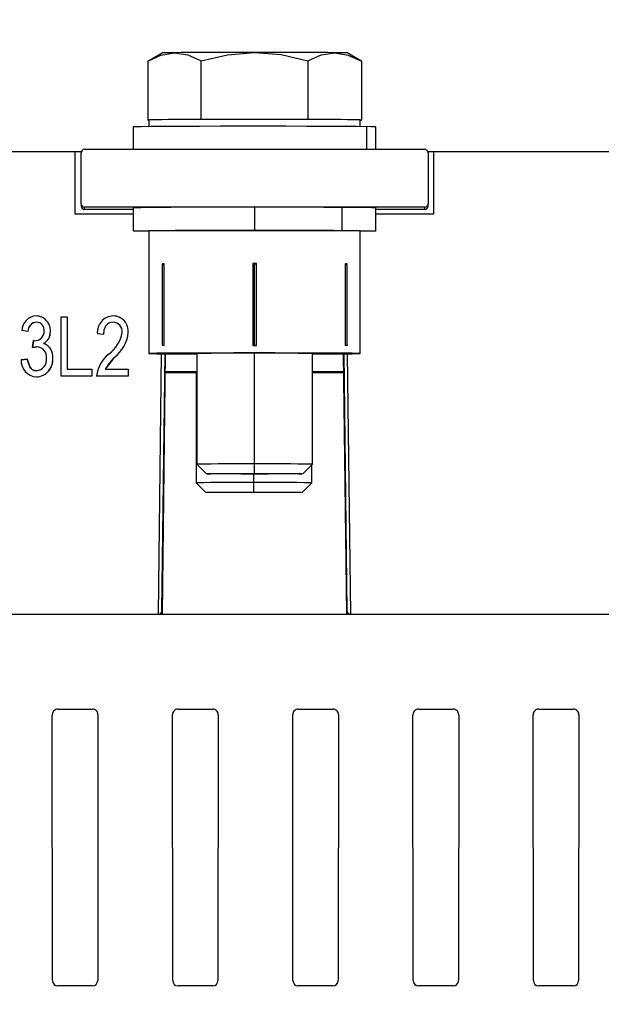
# Model space of a CAD drawing. Header units: millimetres. Extents: x 0 to 1676, y 0 to 1295.
# Tile 23 of 64: x 231 to 281, y 844 to 929. Entities that reach past the tile are written whole.
import ezdxf

# ---------------------------------------------------------------- set-up
doc = ezdxf.new("R2010")
doc.units = ezdxf.units.MM
doc.header["$LTSCALE"] = 6
doc.layers.add('DIMENSIONS', color=140, linetype='Continuous', lineweight=25)
doc.styles.add('SLDTEXTSTYLE0', font='TXT', dxfattribs={"width": 0.7})
doc.dimstyles.new('SLDDIMSTYLE0', dxfattribs={"dimtxt": 12.948047, "dimasz": 19.812, "dimexe": 0, "dimexo": 0.0625, "dimgap": 3.237012, "dimtad": 0, "dimtih": 1, "dimtoh": 1, "dimrnd": 1e-09, "dimzin": 12, "dimdsep": 46, "dimtxsty": 'SLDTEXTSTYLE0', "dimsah": 1, "dimcen": 0.09, "dimadec": 0, "dimazin": 3, "dimtfac": 1, "dimtofl": 0, "dimtmove": 0, "dimatfit": 3, "dimfxl": 0, "dimfrac": 2, "dimtolj": 1, "dimtzin": 12, "dimarcsym": 0})

# ---------------------------------------------------------------- blocks, each defined once
blk = doc.blocks.new('_D_10')
at = {"layer": 'DIMENSIONS'}
for p, q in [((133.23, 1059.828), (75.626, 1059.828)), ((94.676, 1059.828), (94.676, 941.98)), ((70.052, 918.503), (65.704, 918.503)), ((65.704, 918.503), (65.704, 897.924)), ((119.299, 918.503), (123.647, 918.503)), ((123.647, 918.503), (123.647, 897.924)), ((65.704, 897.924), (70.052, 897.924)), ((123.647, 897.924), (119.299, 897.924)), ((94.676, 777.178), (94.676, 895.026)), ((301.462, 777.178), (75.626, 777.178))]:
    blk.add_line(p, q, dxfattribs=at)
for points in [[(94.676, 1059.828), (91.628, 1040.016), (97.724, 1040.016)], [(94.676, 777.178), (97.724, 796.99), (91.628, 796.99)]]:
    blk.add_solid(points, dxfattribs=at)
at = {"layer": 'DIMENSIONS', "char_height": 12.7, "attachment_point": 1, "style": 'SLDTEXTSTYLE0'}
for s, insert in [('282.7', (70.052, 937.773)), ('11.13', (70.052, 914.295))]:
    blk.add_mtext(s, dxfattribs=dict(at, insert=insert))

msp = doc.modelspace()

# ---------------------------------------------------------------- linework, layer by layer
for p, q in [((242.166, 925.135), (243.404, 925.85)), ((260.641, 925.135), (259.404, 925.85)), ((242.166, 925.135), (242.166, 920.05)), ((246.785, 920.092), (246.785, 925.177)), ((256.023, 925.177), (256.023, 920.092)), ((260.641, 925.135), (260.641, 920.05)), ((242.261, 920.051), (242.166, 920.05)), ((242.166, 920.05), (242.261, 920.049)), ((242.26, 920.05), (242.26, 919.477)), ((246.785, 920.092), (246.69, 920.091)), ((246.975, 920.092), (246.785, 920.092)), ((256.023, 920.092), (255.832, 920.092)), ((256.118, 920.091), (256.023, 920.092)), ((260.641, 920.05), (260.546, 920.051)), ((260.546, 920.049), (260.641, 920.05)), ((260.548, 919.477), (260.548, 920.05)), ((240.904, 919.45), (240.904, 917.513)), ((261.108, 917.513), (261.108, 919.471)), ((261.904, 917.513), (261.904, 919.45)), ((191.389, 917.314), (235.889, 917.314)), ((235.889, 917.314), (236.421, 917.314)), ((235.889, 911.915), (235.889, 917.314)), ((236.42, 917.308), (235.889, 917.308)), ((236.704, 917.513), (266.104, 917.513)), ((266.386, 917.314), (266.889, 917.314)), ((266.889, 917.308), (266.388, 917.308)), ((266.889, 917.314), (311.389, 917.314)), ((266.889, 917.314), (266.889, 911.915)), ((236.404, 912.813), (236.404, 917.213)), ((266.404, 917.213), (266.404, 912.813)), ((236.404, 912.813), (236.404, 912.608)), ((236.704, 912.308), (236.704, 912.513)), ((266.104, 912.513), (236.704, 912.513)), ((240.904, 912.308), (236.704, 912.308)), ((240.904, 912.45), (240.904, 910.45)), ((251.404, 912.505), (251.404, 910.505)), ((258.992, 910.488), (258.992, 912.488)), ((261.904, 910.45), (261.904, 912.45)), ((266.104, 912.308), (261.904, 912.308)), ((266.104, 912.513), (266.104, 912.308)), ((266.404, 912.608), (266.404, 912.813)), ((240.904, 911.915), (235.889, 911.915)), ((266.889, 911.915), (261.904, 911.915)), ((242.26, 910.45), (242.26, 899.85)), ((260.548, 899.85), (260.548, 910.45)), ((243.569, 907.614), (243.404, 907.613)), ((243.404, 907.56), (243.569, 907.614)), ((243.404, 907.56), (243.404, 900.589)), ((243.569, 900.535), (243.569, 907.614)), ((251.239, 907.637), (251.239, 900.558)), ((251.239, 907.637), (251.404, 907.584)), ((251.404, 907.584), (251.569, 907.637)), ((251.404, 900.613), (251.404, 907.584)), ((251.569, 900.558), (251.569, 907.637)), ((259.404, 907.613), (259.239, 907.614)), ((259.239, 907.614), (259.239, 900.535)), ((259.239, 907.614), (259.404, 907.56)), ((259.404, 907.56), (259.404, 907.613)), ((259.404, 900.589), (259.404, 907.56)), ((232.526, 903.101), (232.526, 903.101)), ((234.671, 903.035), (235.204, 903.035)), ((234.671, 897.898), (234.671, 903.035)), ((234.671, 903.035), (234.671, 903.034)), ((234.671, 903.034), (235.204, 903.034)), ((234.671, 897.898), (234.671, 903.034)), ((235.204, 903.035), (235.204, 898.499)), ((235.204, 903.035), (235.204, 903.034)), ((235.204, 903.034), (235.204, 898.498)), ((239.174, 903.101), (239.174, 903.101)), ((232.54, 902.568), (232.54, 902.568)), ((239.154, 902.568), (239.154, 902.568)), ((231.802, 901.767), (231.269, 901.834)), ((231.269, 901.834), (231.269, 901.834)), ((231.802, 901.767), (231.269, 901.834)), ((231.802, 901.767), (231.802, 901.767)), ((233.203, 901.794), (233.203, 901.794)), ((233.737, 901.764), (233.737, 901.764)), ((238.34, 901.5), (237.806, 901.567)), ((237.806, 901.567), (237.806, 901.567)), ((238.34, 901.501), (237.806, 901.567)), ((238.34, 901.5), (238.34, 901.501)), ((239.941, 901.672), (239.941, 901.672)), ((240.474, 901.662), (240.474, 901.662)), ((232.202, 900.362), (232.269, 900.967)), ((232.57, 900.433), (232.202, 900.362)), ((232.202, 900.362), (232.203, 900.362)), ((232.269, 900.967), (232.203, 900.362)), ((232.203, 900.362), (232.57, 900.433)), ((232.269, 900.967), (232.349, 900.959)), ((232.349, 900.959), (232.269, 900.967)), ((232.269, 900.967), (232.269, 900.967)), ((232.349, 900.959), (232.349, 900.959)), ((232.57, 900.433), (232.57, 900.433)), ((233.158, 900.717), (233.158, 900.717)), ((243.404, 900.589), (243.569, 900.535)), ((243.569, 900.535), (243.404, 900.534)), ((251.239, 900.558), (251.404, 900.613)), ((251.404, 900.613), (251.569, 900.558)), ((251.404, 900.558), (251.404, 900.613)), ((259.239, 900.535), (259.404, 900.589)), ((259.404, 900.534), (259.239, 900.535)), ((259.404, 900.589), (259.404, 900.534)), ((231.202, 899.299), (231.735, 899.366)), ((231.735, 899.366), (231.202, 899.299)), ((231.735, 899.366), (231.735, 899.366)), ((233.403, 899.44), (233.403, 899.44)), ((233.937, 899.446), (233.937, 899.446)), ((239.266, 899.496), (238.473, 898.499)), ((238.792, 899.805), (238.792, 899.804)), ((239.266, 899.496), (239.266, 899.496)), ((243.089, 877.312), (243.364, 899.827)), ((243.393, 877.607), (243.664, 899.825)), ((243.665, 899.825), (243.393, 877.592)), ((243.681, 899.824), (243.405, 877.312)), ((243.681, 899.824), (243.406, 877.312)), ((246.404, 899.85), (246.404, 890.278)), ((251.404, 890.304), (251.404, 899.876)), ((256.404, 890.278), (256.404, 899.85)), ((259.373, 877.312), (259.098, 899.824)), ((259.373, 877.312), (259.098, 899.824)), ((259.114, 899.824), (259.386, 877.607)), ((259.386, 877.592), (259.114, 899.824)), ((259.414, 899.827), (259.689, 877.312)), ((231.202, 899.299), (231.202, 899.299)), ((232.533, 897.831), (232.533, 897.832)), ((232.541, 898.365), (232.541, 898.365)), ((237.339, 897.898), (234.671, 897.898)), ((234.671, 897.898), (234.671, 897.898)), ((237.339, 897.898), (234.671, 897.898)), ((235.204, 898.499), (237.339, 898.499)), ((235.204, 898.499), (235.204, 898.498)), ((235.204, 898.498), (237.339, 898.498)), ((237.339, 898.499), (237.339, 897.898)), ((237.339, 898.498), (237.339, 898.499)), ((237.339, 898.498), (237.339, 897.898)), ((237.339, 897.898), (237.339, 897.898)), ((240.474, 897.898), (237.739, 897.898)), ((237.739, 897.898), (237.74, 897.898)), ((240.474, 897.898), (237.74, 897.898)), ((238.473, 898.499), (240.474, 898.499)), ((238.473, 898.499), (238.473, 898.498)), ((238.473, 898.498), (240.474, 898.498)), ((240.474, 898.499), (240.474, 897.898)), ((240.474, 898.499), (240.474, 898.498)), ((240.474, 898.498), (240.474, 897.898)), ((240.474, 897.898), (240.474, 897.898)), ((246.346, 898.239), (246.404, 898.243)), ((246.346, 898.239), (246.346, 888.667)), ((246.404, 890.278), (247.232, 889.45)), ((251.404, 889.472), (251.404, 890.304)), ((255.576, 889.45), (256.404, 890.278)), ((256.346, 888.667), (256.346, 890.22)), ((251.346, 888.693), (251.346, 889.428)), ((246.346, 888.667), (247.174, 887.839)), ((251.346, 887.861), (251.346, 888.693)), ((255.518, 887.839), (256.346, 888.667)), ((143.505, 877.312), (355.636, 877.312)), ((243.393, 877.592), (243.393, 877.607)), ((259.386, 877.607), (259.386, 877.592)), ((234.379, 869.089), (237.379, 869.089)), ((234.379, 869.089), (237.379, 869.089)), ((234.379, 869.089), (234.379, 869.089)), ((237.379, 869.089), (237.379, 869.089)), ((244.779, 869.089), (247.779, 869.089)), ((244.779, 869.089), (247.779, 869.089)), ((244.779, 869.089), (244.779, 869.089)), ((247.779, 869.089), (247.779, 869.089)), ((255.179, 869.089), (258.179, 869.089)), ((255.179, 869.089), (258.179, 869.089)), ((255.179, 869.089), (255.179, 869.089)), ((258.179, 869.089), (258.179, 869.089)), ((265.579, 869.089), (268.579, 869.089)), ((265.579, 869.089), (268.579, 869.089)), ((265.579, 869.089), (265.579, 869.089)), ((268.579, 869.089), (268.579, 869.089)), ((275.979, 869.089), (278.979, 869.089)), ((275.979, 869.089), (278.979, 869.089)), ((275.979, 869.089), (275.979, 869.089)), ((278.979, 869.089), (278.979, 869.089)), ((233.923, 845.61), (233.902, 868.612)), ((237.857, 868.612), (237.836, 845.61)), ((244.323, 845.61), (244.302, 868.612)), ((248.257, 868.612), (248.236, 845.61)), ((254.723, 845.61), (254.702, 868.612)), ((258.657, 868.612), (258.636, 845.61)), ((265.123, 845.61), (265.102, 868.612)), ((269.057, 868.612), (269.036, 845.61)), ((275.523, 845.61), (275.502, 868.612)), ((279.457, 868.612), (279.436, 845.61)), ((237.379, 845.154), (234.379, 845.154)), ((247.779, 845.154), (244.779, 845.154)), ((258.179, 845.154), (255.179, 845.154)), ((268.579, 845.154), (265.579, 845.154)), ((278.979, 845.154), (275.979, 845.154))]:
    msp.add_line(p, q)
at = {"flags": 128}
for points in [[(242.166, 925.135), (243.298, 925.664), (244.476, 925.871)], [(251.404, 925.892), (250.36, 925.891), (249.333, 925.89), (248.342, 925.888), (247.404, 925.886), (246.534, 925.883), (245.747, 925.879), (245.057, 925.875), (244.476, 925.871)], [(244.476, 925.871), (245.63, 925.693), (246.785, 925.177)], [(246.785, 925.177), (249.048, 925.696), (251.404, 925.892)], [(251.404, 925.892), (253.713, 925.703), (256.023, 925.177)], [(258.332, 925.871), (257.751, 925.875), (257.061, 925.879), (256.274, 925.883), (255.404, 925.886), (254.465, 925.888), (253.474, 925.89), (252.448, 925.891), (251.404, 925.892)], [(256.023, 925.177), (257.154, 925.685), (258.332, 925.871)], [(258.332, 925.871), (259.487, 925.672), (260.641, 925.135)], [(242.261, 920.051), (242.261, 920.05), (242.26, 920.05), (242.26, 920.05), (242.26, 920.05), (242.26, 920.05), (242.26, 920.049), (242.261, 920.049), (242.261, 920.049)], [(246.975, 920.092), (246.939, 920.092), (246.903, 920.092), (246.868, 920.091), (246.832, 920.091), (246.796, 920.091), (246.761, 920.091), (246.725, 920.091), (246.69, 920.091)], [(255.832, 920.092), (254.789, 920.094), (253.691, 920.096), (252.557, 920.097), (251.404, 920.098), (250.251, 920.097), (249.117, 920.096), (248.019, 920.094), (246.975, 920.092)], [(256.118, 920.091), (256.082, 920.091), (256.047, 920.091), (256.011, 920.091), (255.976, 920.091), (255.94, 920.091), (255.904, 920.092), (255.868, 920.092), (255.832, 920.092)], [(260.546, 920.049), (260.547, 920.049), (260.547, 920.049), (260.548, 920.05), (260.548, 920.05), (260.548, 920.05), (260.547, 920.05), (260.547, 920.05), (260.546, 920.051)], [(261.108, 919.471), (260.215, 919.48), (259.026, 919.488), (257.582, 919.494), (255.931, 919.499), (254.128, 919.503), (252.233, 919.505), (250.311, 919.505), (248.426, 919.503), (246.64, 919.499), (245.014, 919.493), (243.603, 919.487), (242.452, 919.479), (241.602, 919.47), (241.08, 919.46), (240.904, 919.45)], [(258.992, 912.488), (258.222, 912.492), (257.382, 912.495), (256.482, 912.498), (255.53, 912.5), (254.536, 912.502), (253.51, 912.504), (252.462, 912.505), (251.404, 912.505)], [(242.26, 910.423), (241.75, 910.428), (241.167, 910.438), (240.915, 910.447), (240.999, 910.457), (241.417, 910.467), (242.157, 910.476), (243.194, 910.484), (244.495, 910.491), (246.018, 910.497), (247.714, 910.501), (249.529, 910.504), (251.404, 910.505)], [(251.404, 910.505), (252.462, 910.505), (253.51, 910.504), (254.536, 910.502), (255.53, 910.501), (256.482, 910.498), (257.382, 910.495), (258.222, 910.492), (258.992, 910.488)], [(258.992, 910.488), (260.166, 910.48), (261.058, 910.472), (261.64, 910.462), (261.893, 910.452), (261.809, 910.443), (261.39, 910.433), (260.651, 910.424), (260.548, 910.423)], [(251.569, 907.637), (251.527, 907.637), (251.486, 907.637), (251.445, 907.637), (251.404, 907.637), (251.363, 907.637), (251.322, 907.637), (251.28, 907.637), (251.239, 907.637)], [(239.154, 902.568), (238.967, 902.546), (238.791, 902.479), (238.641, 902.37), (238.517, 902.224), (238.377, 901.875), (238.34, 901.5)], [(239.154, 902.568), (238.967, 902.546), (238.792, 902.48), (238.639, 902.367), (238.517, 902.224), (238.376, 901.876), (238.34, 901.501)], [(251.239, 900.558), (251.26, 900.558), (251.28, 900.558), (251.301, 900.558), (251.322, 900.558), (251.342, 900.558), (251.363, 900.558), (251.383, 900.558), (251.404, 900.558)], [(251.404, 900.558), (251.424, 900.558), (251.445, 900.558), (251.466, 900.558), (251.486, 900.558), (251.507, 900.558), (251.527, 900.558), (251.548, 900.558), (251.569, 900.558)], [(231.735, 899.366), (231.956, 898.7), (232.07, 898.557), (232.203, 898.452), (232.366, 898.386), (232.541, 898.365)], [(232.541, 898.365), (232.366, 898.385), (232.203, 898.452), (232.07, 898.555), (231.956, 898.7), (231.735, 899.366)], [(239.266, 899.496), (238.834, 899.025), (238.473, 898.498)], [(256.404, 899.81), (256.484, 899.81), (257.87, 899.816), (259.007, 899.824), (259.852, 899.832), (260.372, 899.841), (260.548, 899.85), (260.372, 899.859), (259.852, 899.868), (259.007, 899.877), (257.87, 899.884), (256.484, 899.89), (254.903, 899.894), (253.188, 899.897), (251.404, 899.898), (249.62, 899.897), (247.905, 899.894), (246.324, 899.89), (244.938, 899.884), (243.801, 899.877), (242.956, 899.868), (242.436, 899.859), (242.26, 899.85), (242.436, 899.841), (242.956, 899.832), (243.801, 899.824), (244.938, 899.816), (246.324, 899.81), (246.404, 899.81)], [(243.661, 898.213), (243.743, 898.213), (244.88, 898.205), (246.266, 898.199), (246.346, 898.199)], [(246.404, 898.279), (246.266, 898.279), (244.88, 898.273), (243.743, 898.266), (243.662, 898.265)], [(256.346, 898.199), (256.426, 898.199), (257.811, 898.205), (258.949, 898.213), (259.118, 898.214)], [(259.117, 898.264), (258.949, 898.266), (257.811, 898.273), (256.426, 898.279), (256.404, 898.279)], [(251.404, 889.428), (250.228, 889.429), (249.148, 889.432), (248.251, 889.436), (247.609, 889.441), (247.274, 889.447), (247.274, 889.453), (247.609, 889.459), (248.251, 889.465), (249.148, 889.469), (250.228, 889.471), (251.404, 889.472)], [(251.404, 889.472), (252.579, 889.471), (253.659, 889.469), (254.557, 889.465), (255.199, 889.459), (255.533, 889.453), (255.533, 889.447), (255.199, 889.441), (254.557, 889.436), (253.659, 889.432), (252.579, 889.429), (251.404, 889.428)], [(251.346, 887.817), (250.17, 887.818), (249.09, 887.821), (248.193, 887.825), (247.551, 887.83), (247.216, 887.836), (247.216, 887.842), (247.551, 887.848), (248.193, 887.854), (249.09, 887.858), (250.17, 887.86), (251.346, 887.861)], [(251.346, 887.861), (252.521, 887.86), (253.601, 887.858), (254.499, 887.854), (255.141, 887.848), (255.475, 887.842), (255.475, 887.836), (255.141, 887.83), (254.499, 887.825), (253.601, 887.821), (252.521, 887.818), (251.346, 887.817)]]:
    msp.add_lwpolyline(points, dxfattribs=at)
for centre, radius, start, end in [((244.345, 905.121), 20.75, 89.63928, 92.59965), ((258.45, 904.081), 21.79, 87.49138, 90.30961), ((246.002, 751.753), 168.339, 89.76588, 91.27331), ((256.806, 751.753), 168.339, 88.72669, 90.23412), ((261.337, 913.058), 6.417, 84.93316, 92.04402), ((236.704, 917.213), 0.3, 89.99961, 179.99961), ((266.104, 917.213), 0.3, 0.00039, 90.00039), ((236.704, 912.813), 0.3, 180.00039, 270.00039), ((236.704, 912.608), 0.3, 180.00039, 270.00039), ((248.59, 447.188), 465.326, 89.65354, 90.94645), ((259.477, 838.06), 74.429, 88.13132, 90.37344), ((266.104, 912.813), 0.3, 269.99961, 359.99961), ((266.104, 912.608), 0.3, 269.99961, 359.99961), ((249.118, 473.866), 436.638, 89.70004, 90.89995), ((253.69, 473.866), 436.638, 89.10005, 90.29996), ((232.569, 901.801), 1.301, 91.92097, 178.55075), ((232.569, 901.801), 1.301, 91.91902, 178.54723), ((232.493, 901.854), 1.247, 355.8454, 88.48969), ((232.493, 901.854), 1.247, 355.84483, 88.4895), ((239.207, 901.695), 1.407, 91.35893, 185.21834), ((239.207, 901.695), 1.407, 91.35775, 185.21517), ((239.158, 901.78), 1.322, 354.88307, 89.3263), ((239.158, 901.78), 1.321, 354.88242, 89.3262), ((232.591, 901.781), 0.789, 93.67239, 180.98259), ((232.58, 901.79), 0.779, 92.96815, 181.67361), ((232.511, 901.872), 0.696, 353.59581, 87.60942), ((232.511, 901.872), 0.696, 353.59351, 87.6139), ((239.128, 901.751), 0.817, 354.44756, 88.18074), ((239.128, 901.752), 0.817, 354.4255, 88.20401), ((232.4, 901.762), 0.804, 266.41254, 2.31332), ((232.4, 901.762), 0.804, 266.41327, 2.31293), ((232.585, 901.717), 1.153, 299.81843, 2.3621), ((232.572, 901.724), 1.165, 300.17871, 1.98329), ((237.069, 902.151), 2.911, 306.28658, 350.53296), ((237.069, 902.151), 2.911, 306.28694, 350.53366), ((237.367, 901.975), 3.123, 307.45722, 354.24059), ((237.367, 901.975), 3.123, 307.4568, 354.24022), ((232.526, 899.55), 0.885, 352.86305, 87.09216), ((232.526, 899.55), 0.885, 352.86186, 87.09531), ((232.732, 899.581), 1.213, 353.59479, 69.40617), ((232.732, 899.581), 1.213, 353.59191, 69.42765), ((232.479, 899.296), 1.466, 272.11966, 5.85896), ((232.467, 899.307), 1.477, 272.56608, 5.41349), ((232.458, 899.315), 0.954, 275.0301, 7.50041), ((232.458, 899.315), 0.954, 275.00695, 7.52117), ((240.508, 897.613), 2.784, 128.06501, 174.11759), ((240.509, 897.613), 2.784, 128.06624, 174.11097), ((250.154, 661.123), 238.756, 89.70004, 90.89995), ((252.654, 661.123), 238.756, 89.10005, 90.29996), ((232.606, 899.235), 1.405, 177.38004, 267.03491), ((232.606, 899.235), 1.405, 177.38672, 267.03289), ((250.154, 651.551), 238.756, 89.70004, 90.89995), ((252.654, 651.551), 238.756, 89.10005, 90.29996), ((250.096, 649.94), 238.756, 89.70004, 90.89995), ((252.596, 649.94), 238.756, 89.10005, 90.29996), ((243.093, 877.612), 0.3, 269.97277, 359.02568), ((243.093, 877.596), 0.3, 288.97264, 359.29969), ((259.686, 877.612), 0.3, 180.971, 270.03055), ((259.686, 877.596), 0.3, 180.70023, 251.02744), ((234.379, 868.612), 0.477, 89.99465, 180.04671), ((234.379, 868.612), 0.478, 90.00223, 180.02847), ((237.38, 868.612), 0.477, 359.96378, 90.00557), ((237.38, 868.612), 0.477, 359.96402, 90.00533), ((244.779, 868.612), 0.477, 89.99465, 180.04671), ((244.779, 868.612), 0.478, 90.00223, 180.02847), ((247.78, 868.612), 0.477, 359.96378, 90.00557), ((247.78, 868.612), 0.477, 359.96402, 90.00533), ((255.179, 868.612), 0.477, 89.99465, 180.04671), ((255.179, 868.612), 0.478, 90.00223, 180.02847), ((258.18, 868.612), 0.477, 359.96378, 90.00557), ((258.18, 868.612), 0.477, 359.96402, 90.00533), ((265.579, 868.612), 0.477, 89.99465, 180.04671), ((265.579, 868.612), 0.478, 90.00223, 180.02847), ((268.58, 868.612), 0.477, 359.96378, 90.00557), ((268.58, 868.612), 0.477, 359.96402, 90.00533), ((275.979, 868.612), 0.477, 89.99465, 180.04671), ((275.979, 868.612), 0.478, 90.00223, 180.02847), ((278.98, 868.612), 0.477, 359.96378, 90.00557), ((278.98, 868.612), 0.477, 359.96402, 90.00533), ((234.379, 845.61), 0.456, 180.04588, 270.00207), ((237.38, 845.61), 0.456, 269.99751, 359.95454), ((244.779, 845.61), 0.456, 180.04588, 270.00207), ((247.78, 845.61), 0.456, 269.99751, 359.95454), ((255.179, 845.61), 0.456, 180.04588, 270.00207), ((258.18, 845.61), 0.456, 269.99751, 359.95454), ((265.579, 845.61), 0.456, 180.04588, 270.00207), ((268.58, 845.61), 0.456, 269.99751, 359.95454), ((275.979, 845.61), 0.456, 180.04588, 270.00207), ((278.98, 845.61), 0.456, 269.99751, 359.95454)]:
    msp.add_arc(centre, radius, start, end)

# ---------------------------------------------------------------- dimensions: what is measured, and where the dimension line sits
at = {"layer": 'DIMENSIONS'}
dim = msp.add_linear_dim(base=(94.676, 777.178), p1=(140.85, 1059.828), p2=(309.082, 777.178), angle=90, dimstyle='SLDDIMSTYLE0', dxfattribs=at)
dim.commit()
dim.dimension.update_dxf_attribs({"geometry": '_D_10', "text_midpoint": (94.676, 918.503), "dimtype": 160})

doc.saveas('drawing.dxf')
